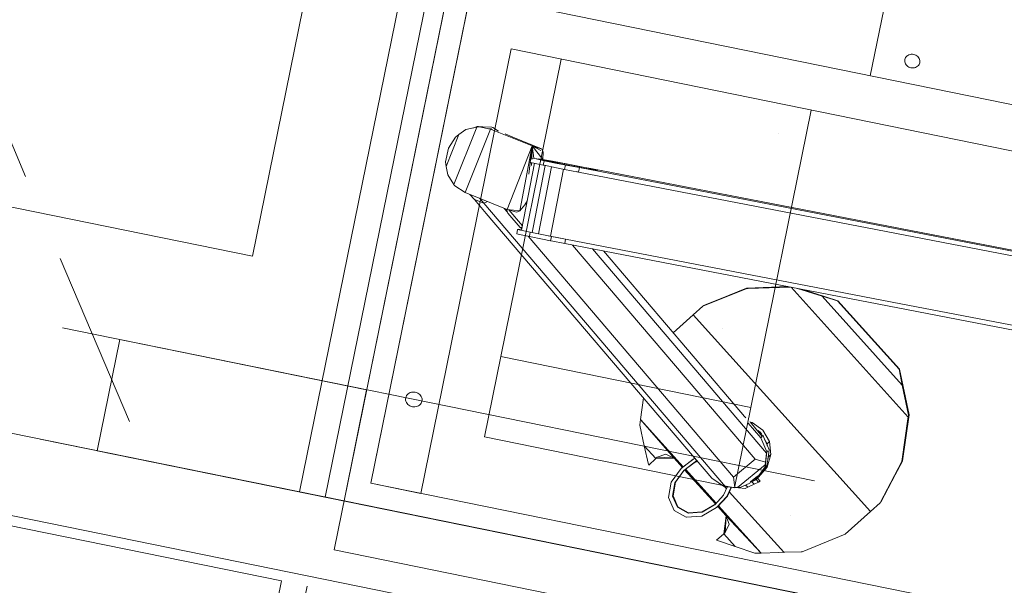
# Model space of a CAD drawing. Header units: millimetres. Extents: x -28656 to 67349, y -24410 to 39654.
# Tile 79 of 146: x 25758 to 26192, y 17129 to 17379. Entities that reach past the tile are written whole.
import ezdxf

# ---------------------------------------------------------------- set-up
doc = ezdxf.new("R2010")
doc.units = ezdxf.units.MM
doc.header["$MEASUREMENT"] = 0
doc.linetypes.add('B0702', pattern=[117.37, 78.119999, -39.250001])
doc.linetypes.add('B0703', pattern=[468.700004, 312.5, -156.200004])
for name, color, linetype in [('New_43 Vloerafwerking', 7, 'Continuous'), ('New_43 Vloerafwerking 2D arcering', 7, 'Continuous'), ('New_43 Vloerafwerking Afdek-arcering', 7, 'Continuous'), ('New_83 Losse inrichting', 7, 'Continuous'), ('New_84 Vaste inrichting', 7, 'Continuous'), ('New_84 Vaste inrichting Doorsnede-arcering', 7, 'Continuous'), ('New_Info Algemeen', 7, 'Continuous'), ('New_Info Algemeen 2D arcering', 7, 'Continuous')]:
    doc.layers.add(name, color=color, linetype=linetype)
doc.styles.add('GENERATED_STYLE_2', font='txt')
doc.dimstyles.new('GENERATED_STYLE__1', dxfattribs={"dimtxt": 179.999995, "dimasz": 142.5, "dimexe": 0.18, "dimexo": 0.0625, "dimgap": 0.09, "dimtad": 1, "dimdec": 0, "dimzin": 0, "dimdsep": 46, "dimtxsty": 'GENERATED_STYLE_2', "dimblk": 'ARROWHEAD_11', "dimblk1": 'ARROWHEAD_11', "dimblk2": 'ARROWHEAD_11', "dimcen": 0.09, "dimse1": 1, "dimse2": 1, "dimclrd": 1, "dimclre": 1, "dimclrt": 2, "dimadec": 1, "dimazin": 0, "dimtfac": 1, "dimtdec": 4, "dimtmove": 0, "dimatfit": 3, "dimfxl": 1, "dimtolj": 1, "dimtzin": 0, "dimarcsym": 0})
pattern_1 = [(78.5, (0, 0), (-48.996235, 9.9684), [])]

# ---------------------------------------------------------------- blocks, each defined once
blk = doc.blocks.new('Slab_2_1', base_point=(25896.48, 17144.84))
at = {"layer": 'New_43 Vloerafwerking Afdek-arcering', "linetype": 'Continuous', "lineweight": 0, "true_color": 0x000000}
h = blk.add_hatch(dxfattribs=at)
h.set_pattern_fill('910_Puntjes_B_0001', color=18, style=0, pattern_type=2)
h.set_pattern_definition([(45, (0, 400), (-127.2792, 127.2792), [0, -120, 0, -180]), (110, (400, 400), (169.1447, 61.5636), [0, -88, 0, -152])])
h.paths.add_polyline_path([(25896.48, 17144.84), (30574.23, 16193.15), (30808.08, 14866.91), (30896.64, 14364.66), (30932.22, 14370.93, 0.668179), (34377.55, 13607.12), (34377.65, 13607.05), (34612.83, 13942.92), (33897.01, 14444.33), (34190.52, 15885.2), (34199.02, 15926.96), (33470.31, 16377.03), (33580.53, 16918.98), (31954.14, 17249.86), (32153.59, 18230.18), (26357.51, 19410.87), (26028.46, 17793.54)])
at = {"layer": 'New_43 Vloerafwerking', "color": 1, "linetype": 'Continuous', "lineweight": 0, "flags": 128}
blk.add_lwpolyline([(25896.48, 17144.84), (30574.23, 16193.15), (30808.08, 14866.91), (30896.64, 14364.66), (30932.22, 14370.93, 0.668179), (34377.55, 13607.12), (34377.65, 13607.05), (34612.83, 13942.92), (33897.01, 14444.33), (34190.52, 15885.2), (34199.02, 15926.96), (33470.31, 16377.03), (33580.53, 16918.98), (31954.14, 17249.86), (32153.59, 18230.18), (26357.51, 19410.87), (26028.46, 17793.54)], format="xyb", close=True, dxfattribs=at)
blk = doc.blocks.new('Slab_3_1', base_point=(25896.48, 17144.84))
at = {"layer": 'New_84 Vaste inrichting', "color": 1, "linetype": 'Continuous', "lineweight": 0, "flags": 128}
blk.add_lwpolyline([(25896.48, 17144.84), (30574.23, 16193.15), (30808.08, 14866.91), (30843.66, 14873.18), (30932.22, 14370.93, 0.668179), (34377.55, 13607.12), (34377.65, 13607.05), (34612.83, 13942.92), (33897.01, 14444.33), (34190.52, 15885.2), (34199.02, 15926.96), (33470.31, 16377.03), (33580.53, 16918.98), (31952.52, 17241.9), (32153.59, 18230.18), (26357.51, 19410.87), (26028.46, 17793.54)], format="xyb", close=True, dxfattribs=at)
blk = doc.blocks.new('Beam_1_1', base_point=(23470.39, 17660.89))
at = {"layer": 'New_84 Vaste inrichting', "color": 9, "linetype": 'B0703', "lineweight": 0}
for p, q in [((23480.36, 17709.89), (25910.84, 17215.4)), ((23470.39, 17660.89), (25900.87, 17166.4)), ((25900.87, 17166.4), (25910.84, 17215.4))]:
    blk.add_line(p, q, dxfattribs=at)
blk = doc.blocks.new('Beam_2_1', base_point=(25792.08, 17188.54))
at = {"layer": 'New_84 Vaste inrichting', "color": 9, "linetype": 'B0703', "lineweight": 0}
for p, q in [((25792.08, 17188.54), (25802.04, 17237.53)), ((25802.04, 17237.53), (30651.36, 16250.93)), ((25792.08, 17188.54), (30608.04, 16208.72))]:
    blk.add_line(p, q, dxfattribs=at)
blk = doc.blocks.new('onderstel Hettich elektrisch verstelbaar')
at = {"layer": 'New_84 Vaste inrichting', "color": 1, "linetype": 'Continuous', "lineweight": 0}
for p, q in [((0, 649.99), (0, 69.99)), ((180, 429.99), (180, 289.99)), ((193.5, 299.99), (193.54, 300.46)), ((193.54, 299.52), (193.5, 299.99)), ((193.54, 300.46), (193.67, 300.92)), ((193.67, 300.92), (193.87, 301.36)), ((193.87, 301.36), (194.14, 301.76)), ((194.14, 301.76), (194.49, 302.12)), ((194.49, 302.12), (194.89, 302.42)), ((194.89, 302.42), (195.34, 302.67)), ((195.34, 302.67), (195.83, 302.85)), ((195.83, 302.85), (196.35, 302.96)), ((196.35, 302.96), (196.88, 302.99)), ((196.88, 302.99), (197.4, 302.96)), ((197.4, 302.96), (197.92, 302.85)), ((197.92, 302.85), (198.41, 302.67)), ((198.41, 302.67), (198.86, 302.42)), ((198.86, 302.42), (199.26, 302.12)), ((199.26, 302.12), (199.61, 301.76)), ((199.61, 301.76), (199.88, 301.36)), ((199.88, 301.36), (200.08, 300.92)), ((200.08, 300.92), (200.21, 300.46)), ((200.21, 300.46), (200.25, 299.99)), ((200.25, 299.99), (200.21, 299.52)), ((193.67, 299.07), (193.54, 299.52)), ((193.87, 298.63), (193.67, 299.07)), ((194.14, 298.23), (193.87, 298.63)), ((194.49, 297.87), (194.14, 298.23)), ((194.89, 297.57), (194.49, 297.87)), ((195.34, 297.32), (194.89, 297.57)), ((195.83, 297.14), (195.34, 297.32)), ((196.35, 297.03), (195.83, 297.14)), ((196.88, 296.99), (196.35, 297.03)), ((197.4, 297.03), (196.88, 296.99)), ((197.92, 297.14), (197.4, 297.03)), ((198.41, 297.32), (197.92, 297.14)), ((198.86, 297.57), (198.41, 297.32)), ((199.26, 297.87), (198.86, 297.57)), ((199.61, 298.23), (199.26, 297.87)), ((199.88, 298.63), (199.61, 298.23)), ((200.08, 299.07), (199.88, 298.63)), ((200.21, 299.52), (200.08, 299.07)), ((613.12, 289.99), (22.5, 289.99)), ((22.5, 269.99), (613.12, 269.99)), ((22.5, 69.99), (22.5, 269.99)), ((45, 269.99), (45, 136.19)), ((157.5, 136.19), (157.5, 269.99)), ((45, 136.19), (45, 100)), ((45, 136.19), (157.5, 136.19)), ((157.5, 100), (157.5, 136.19)), ((9.1, 112.62), (9.59, 112.89)), ((9.59, 112.89), (10.12, 113.08)), ((10.12, 113.08), (10.68, 113.2)), ((10.68, 113.2), (11.25, 113.24)), ((11.25, 113.24), (11.82, 113.2)), ((11.82, 113.2), (12.38, 113.08)), ((12.38, 113.08), (12.91, 112.89)), ((12.91, 112.89), (13.4, 112.62)), ((7.59, 109.99), (7.64, 110.5)), ((7.64, 109.49), (7.59, 109.99)), ((7.64, 110.5), (7.77, 111)), ((7.77, 108.99), (7.64, 109.49)), ((7.77, 111), (7.99, 111.47)), ((7.99, 108.52), (7.77, 108.99)), ((7.99, 111.47), (8.29, 111.9)), ((8.29, 111.9), (8.66, 112.29)), ((8.66, 112.29), (9.1, 112.62)), ((13.4, 112.62), (13.84, 112.29)), ((13.84, 112.29), (14.21, 111.9)), ((14.21, 111.9), (14.51, 111.47)), ((14.51, 111.47), (14.73, 111)), ((14.73, 108.99), (14.51, 108.52)), ((14.73, 111), (14.86, 110.5)), ((14.86, 109.49), (14.73, 108.99)), ((14.86, 110.5), (14.91, 109.99)), ((14.91, 109.99), (14.86, 109.49)), ((8.29, 108.08), (7.99, 108.52)), ((8.66, 107.7), (8.29, 108.08)), ((9.1, 107.36), (8.66, 107.7)), ((9.59, 107.1), (9.1, 107.36)), ((10.12, 106.9), (9.59, 107.1)), ((10.68, 106.78), (10.12, 106.9)), ((11.25, 106.74), (10.68, 106.78)), ((11.82, 106.78), (11.25, 106.74)), ((12.38, 106.9), (11.82, 106.78)), ((12.91, 107.1), (12.38, 106.9)), ((13.4, 107.36), (12.91, 107.1)), ((13.84, 107.7), (13.4, 107.36)), ((14.21, 108.08), (13.84, 107.7)), ((14.51, 108.52), (14.21, 108.08)), ((45, 100), (157.5, 100)), ((0, 69.99), (22.5, 69.99))]:
    blk.add_line(p, q, dxfattribs=at)
blk = doc.blocks.new('Slab_5_1', base_point=(25912.66, 17174.19))
at = {"layer": 'New_84 Vaste inrichting', "color": 1, "linetype": 'Continuous', "lineweight": 0, "flags": 128}
blk.add_lwpolyline([(25912.66, 17174.19), (27676.55, 16815.32), (27796.17, 17403.28), (27718.92, 17419), (27684.04, 17247.51), (27211.71, 17343.6), (27246.6, 17515.09), (26032.28, 17762.15)], close=True, dxfattribs=at)
blk = doc.blocks.new('Slab_20_1', base_point=(25396.34, 17269.05))
at = {"layer": 'New_84 Vaste inrichting', "color": 1, "linetype": 'Continuous', "lineweight": 0, "flags": 128}
blk.add_lwpolyline([(25396.34, 17269.05), (25881.27, 17170.39), (26012.85, 17817.12), (25484.67, 17924.6), (25480.69, 17905), (25386.39, 17924.19), (25369.47, 17278.06)], close=True, dxfattribs=at)
blk = doc.blocks.new('Wall_54_1', base_point=(25807.16, 16705.84))
at = {"layer": 'New_84 Vaste inrichting Doorsnede-arcering', "linetype": 'Continuous', "lineweight": 0, "true_color": 0x000000}
h = blk.add_hatch(dxfattribs=at)
h.set_pattern_fill('325_Houtachtig_plaatmate_E0', color=18, style=0, pattern_type=2)
h.set_pattern_definition(pattern_1)
h.paths.add_polyline_path([(25881.27, 17170.39), (25900.87, 17166.41), (26032.45, 17813.14), (26012.85, 17817.12)])
h = blk.add_hatch(dxfattribs=at)
h.set_pattern_fill('325_Houtachtig_plaatmate_E0', color=18, style=0, pattern_type=2)
h.set_pattern_definition(pattern_1)
h.paths.add_polyline_path([(25787.57, 16709.83), (25807.16, 16705.84), (25892.89, 17127.21), (25873.3, 17131.2)])
at = {"layer": 'New_84 Vaste inrichting', "color": 9, "linetype": 'Continuous', "lineweight": 0, "flags": 128}
for points in [[(26012.85, 17817.12), (25881.27, 17170.39)], [(25900.87, 17166.41), (26032.45, 17813.14)], [(25873.3, 17131.2), (25787.57, 16709.83)]]:
    blk.add_lwpolyline(points, dxfattribs=at)
blk = doc.blocks.new('Wall_61_1', base_point=(30608.04, 16208.72))
at = {"layer": 'New_84 Vaste inrichting Doorsnede-arcering', "linetype": 'Continuous', "lineweight": 0, "true_color": 0x000000}
h = blk.add_hatch(dxfattribs=at)
h.set_pattern_fill('325_Houtachtig_plaatmate_E0', color=18, style=0, pattern_type=2)
h.set_pattern_definition([(168.49997, (0, 0), (9.96842, 48.99623), [])])
h.paths.add_polyline_path([(30608.04, 16208.72), (25396.34, 17269.05), (25388.37, 17229.86), (30600.06, 16169.52)])
at = {"layer": 'New_84 Vaste inrichting', "color": 9, "linetype": 'Continuous', "lineweight": 0, "flags": 128}
for points in [[(25881.27, 17170.39), (25396.34, 17269.05)], [(25388.37, 17229.86), (25873.3, 17131.2)], [(27684.36, 16803.55), (25900.87, 17166.41)]]:
    blk.add_lwpolyline(points, dxfattribs=at)
blk = doc.blocks.new('Morph_13_1')
at = {"layer": 'New_83 Losse inrichting', "color": 9, "linetype": 'Continuous', "lineweight": 0, "flags": 128}
for points in [[(25947.58, 17702.63), (25860.46, 17274.4)], [(25860.46, 17274.4), (25443.99, 17359.14)]]:
    blk.add_lwpolyline(points, dxfattribs=at)
blk = doc.blocks.new('Telefoon 20')
at = {"layer": 'New_83 Losse inrichting', "color": 7, "linetype": 'Continuous', "lineweight": 0}
for p, q in [((0, 220), (0, 0)), ((300, 220), (0, 220)), ((300, 0), (300, 220)), ((0, 0), (300, 0))]:
    blk.add_line(p, q, dxfattribs=at)
at = {"layer": 'New_83 Losse inrichting', "color": 1, "linetype": 'Continuous', "lineweight": 0}
for p, q in [((300, 220), (0, 220)), ((0, 220), (0, 0)), ((107.14, 220), (107.14, 0)), ((300, 0), (300, 220)), ((7.14, 215.6), (100, 215.6)), ((7.14, 158.4), (7.14, 215.6)), ((100, 215.6), (100, 158.4)), ((114.29, 215.6), (292.86, 215.6)), ((114.29, 119.68), (114.29, 215.6)), ((292.86, 215.6), (292.86, 119.68)), ((85.71, 211.2), (21.43, 211.2)), ((14.29, 206.8), (14.29, 164.51)), ((92.86, 206.8), (92.86, 164.51)), ((137.14, 205.64), (137.14, 199.48)), ((162.86, 205.64), (137.14, 205.64)), ((162.86, 199.48), (162.86, 205.64)), ((270, 205.64), (244.29, 205.64)), ((244.29, 205.64), (244.29, 199.48)), ((270, 199.48), (270, 205.64)), ((137.14, 199.48), (162.86, 199.48)), ((244.29, 199.48), (270, 199.48)), ((137.14, 191.65), (137.14, 185.49)), ((162.86, 191.65), (137.14, 191.65)), ((162.86, 185.49), (162.86, 191.65)), ((270, 191.65), (244.29, 191.65)), ((244.29, 191.65), (244.29, 185.49)), ((270, 185.49), (270, 191.65)), ((137.14, 185.49), (162.86, 185.49)), ((244.29, 185.49), (270, 185.49)), ((137.14, 177.66), (137.14, 171.5)), ((162.86, 177.66), (137.14, 177.66)), ((162.86, 171.5), (162.86, 177.66)), ((270, 177.66), (244.29, 177.66)), ((244.29, 177.66), (244.29, 171.5)), ((270, 171.5), (270, 177.66)), ((137.14, 171.5), (162.86, 171.5)), ((244.29, 171.5), (270, 171.5)), ((16.4, 162.81), (16.65, 162.77)), ((16.77, 162.74), (16.65, 162.77)), ((16.89, 162.7), (16.77, 162.74)), ((17.01, 162.64), (16.89, 162.7)), ((17.24, 162.48), (17.02, 162.64)), ((17.47, 162.28), (17.25, 162.48)), ((17.69, 162.02), (17.48, 162.28)), ((17.91, 161.71), (17.7, 162.02)), ((18.13, 161.36), (17.92, 161.71)), ((18.34, 160.96), (18.14, 161.36)), ((18.54, 160.52), (18.34, 160.96)), ((88.8, 160.96), (88.61, 160.52)), ((89.01, 161.36), (88.81, 160.96)), ((89.22, 161.71), (89.01, 161.36)), ((89.44, 162.02), (89.23, 161.71)), ((89.66, 162.28), (89.45, 162.02)), ((89.89, 162.48), (89.67, 162.28)), ((90.12, 162.64), (89.9, 162.48)), ((90.26, 162.7), (90.14, 162.64)), ((90.37, 162.74), (90.26, 162.7)), ((90.49, 162.77), (90.37, 162.74)), ((90.74, 162.81), (90.49, 162.77)), ((137.14, 163.67), (137.14, 157.51)), ((162.86, 163.67), (137.14, 163.67)), ((162.86, 157.51), (162.86, 163.67)), ((270, 163.67), (244.29, 163.67)), ((244.29, 163.67), (244.29, 157.51)), ((270, 157.51), (270, 163.67)), ((19.23, 158.4), (7.14, 158.4)), ((18.73, 160.03), (18.54, 160.52)), ((18.91, 159.5), (18.74, 160.03)), ((19.09, 158.93), (18.92, 159.5)), ((19.25, 158.33), (19.09, 158.93)), ((19.47, 157.36), (19.26, 158.33)), ((19.67, 156.32), (19.48, 157.36)), ((19.83, 155.22), (19.68, 156.32)), ((87.46, 156.32), (87.31, 155.22)), ((87.66, 157.36), (87.48, 156.32)), ((87.88, 158.33), (87.67, 157.36)), ((88.05, 158.93), (87.89, 158.33)), ((100, 158.4), (87.91, 158.4)), ((88.22, 159.5), (88.06, 158.93)), ((88.41, 160.03), (88.23, 159.5)), ((88.6, 160.52), (88.41, 160.03)), ((137.14, 157.51), (162.86, 157.51)), ((244.29, 157.51), (270, 157.51)), ((19.97, 154.07), (19.84, 155.22)), ((20.07, 152.88), (19.98, 154.07)), ((20.15, 151.66), (20.09, 152.88)), ((87.06, 152.88), (87, 151.66)), ((87.16, 154.07), (87.07, 152.88)), ((87.3, 155.22), (87.17, 154.07)), ((20.18, 150.43), (20.16, 151.66)), ((20.19, 70.4), (20.19, 150.43)), ((86.95, 150.43), (86.95, 70.4)), ((86.99, 151.66), (86.96, 150.43)), ((137.14, 149.67), (137.14, 143.51)), ((162.86, 149.67), (137.14, 149.67)), ((162.86, 143.51), (162.86, 149.67)), ((270, 149.67), (244.29, 149.67)), ((244.29, 149.67), (244.29, 143.51)), ((270, 143.51), (270, 149.67)), ((137.14, 143.51), (162.86, 143.51)), ((244.29, 143.51), (270, 143.51)), ((137.14, 135.68), (137.14, 129.52)), ((162.86, 135.68), (137.14, 135.68)), ((162.86, 129.52), (162.86, 135.68)), ((270, 135.68), (244.29, 135.68)), ((244.29, 135.68), (244.29, 129.52)), ((270, 129.52), (270, 135.68)), ((137.14, 129.52), (162.86, 129.52)), ((244.29, 129.52), (270, 129.52)), ((292.86, 119.68), (114.29, 119.68)), ((137.14, 100.32), (137.14, 84.48)), ((162.86, 100.32), (137.14, 100.32)), ((162.86, 84.48), (162.86, 100.32)), ((198.57, 100.32), (172.86, 100.32)), ((172.86, 100.32), (172.86, 84.48)), ((198.57, 84.48), (198.57, 100.32)), ((234.29, 100.32), (208.57, 100.32)), ((208.57, 100.32), (208.57, 84.48)), ((234.29, 84.48), (234.29, 100.32)), ((244.29, 100.32), (244.29, 84.48)), ((270, 100.32), (244.29, 100.32)), ((270, 84.48), (270, 100.32)), ((137.14, 84.48), (162.86, 84.48)), ((172.86, 84.48), (198.57, 84.48)), ((208.57, 84.48), (234.29, 84.48)), ((244.29, 84.48), (270, 84.48)), ((137.14, 78.32), (137.14, 62.48)), ((162.86, 78.32), (137.14, 78.32)), ((162.86, 62.48), (162.86, 78.32)), ((198.57, 78.32), (172.86, 78.32)), ((172.86, 78.32), (172.86, 62.48)), ((198.57, 62.48), (198.57, 78.32)), ((234.29, 78.32), (208.57, 78.32)), ((208.57, 78.32), (208.57, 62.48)), ((234.29, 62.48), (234.29, 78.32)), ((244.29, 78.32), (244.29, 62.48)), ((270, 78.32), (244.29, 78.32)), ((270, 62.48), (270, 78.32)), ((20.16, 68.75), (20.2, 69.99)), ((20.19, 69.99), (20.19, 70.4)), ((86.94, 69.99), (86.98, 68.75)), ((86.95, 70.4), (86.95, 69.99)), ((19.73, 64.04), (19.89, 65.16)), ((19.88, 65.16), (20.02, 66.32)), ((20.01, 66.32), (20.11, 67.52)), ((20.1, 67.52), (20.17, 68.75)), ((86.97, 68.75), (87.04, 67.52)), ((87.03, 67.52), (87.14, 66.32)), ((87.12, 66.32), (87.26, 65.16)), ((87.25, 65.16), (87.42, 64.04)), ((7.14, 4.4), (7.14, 61.6)), ((7.14, 61.6), (19.23, 61.6)), ((19, 60.78), (19.17, 61.36)), ((19.17, 61.36), (19.33, 61.99)), ((19.33, 61.99), (19.55, 62.98)), ((19.54, 62.98), (19.74, 64.04)), ((87.4, 64.04), (87.6, 62.98)), ((87.59, 62.98), (87.82, 61.99)), ((87.81, 61.99), (87.97, 61.36)), ((87.91, 61.6), (100, 61.6)), ((87.97, 61.36), (88.14, 60.78)), ((100, 61.6), (100, 4.4)), ((137.14, 62.48), (162.86, 62.48)), ((172.86, 62.48), (198.57, 62.48)), ((208.57, 62.48), (234.29, 62.48)), ((244.29, 62.48), (270, 62.48)), ((16.53, 57.21), (16.65, 57.23)), ((16.65, 57.23), (16.77, 57.26)), ((16.77, 57.26), (16.89, 57.3)), ((16.89, 57.3), (17.01, 57.36)), ((17.01, 57.36), (17.12, 57.43)), ((17.12, 57.43), (17.37, 57.61)), ((17.35, 57.61), (17.6, 57.85)), ((17.58, 57.85), (17.82, 58.13)), ((17.8, 58.13), (18.03, 58.46)), ((18.02, 58.46), (18.24, 58.83)), ((18.23, 58.83), (18.45, 59.25)), ((18.44, 59.25), (18.64, 59.72)), ((18.63, 59.72), (18.83, 60.23)), ((18.82, 60.23), (19.01, 60.78)), ((88.14, 60.78), (88.32, 60.23)), ((88.31, 60.23), (88.51, 59.72)), ((88.5, 59.72), (88.7, 59.25)), ((88.7, 59.25), (88.91, 58.83)), ((88.9, 58.83), (89.12, 58.46)), ((89.11, 58.46), (89.34, 58.13)), ((89.33, 58.13), (89.56, 57.85)), ((89.55, 57.85), (89.79, 57.61)), ((89.77, 57.61), (90.02, 57.43)), ((90.02, 57.43), (90.14, 57.36)), ((90.14, 57.36), (90.26, 57.3)), ((90.26, 57.3), (90.37, 57.26)), ((90.37, 57.26), (90.49, 57.23)), ((90.49, 57.23), (90.61, 57.21)), ((14.29, 13.2), (14.29, 55.49)), ((92.86, 13.2), (92.86, 55.49)), ((137.14, 56.32), (137.14, 40.48)), ((162.86, 56.32), (137.14, 56.32)), ((162.86, 40.48), (162.86, 56.32)), ((198.57, 56.32), (172.86, 56.32)), ((172.86, 56.32), (172.86, 40.48)), ((198.57, 40.48), (198.57, 56.32)), ((234.29, 56.32), (208.57, 56.32)), ((208.57, 56.32), (208.57, 40.48)), ((234.29, 40.48), (234.29, 56.32)), ((244.29, 56.32), (244.29, 40.48)), ((270, 56.32), (244.29, 56.32)), ((270, 40.48), (270, 56.32)), ((137.14, 40.48), (162.86, 40.48)), ((172.86, 40.48), (198.57, 40.48)), ((208.57, 40.48), (234.29, 40.48)), ((244.29, 40.48), (270, 40.48)), ((137.14, 34.32), (137.14, 18.48)), ((162.86, 34.32), (137.14, 34.32)), ((162.86, 18.48), (162.86, 34.32)), ((198.57, 34.32), (172.86, 34.32)), ((172.86, 34.32), (172.86, 18.48)), ((198.57, 18.48), (198.57, 34.32)), ((234.29, 34.32), (208.57, 34.32)), ((208.57, 34.32), (208.57, 18.48)), ((234.29, 18.48), (234.29, 34.32)), ((244.29, 34.32), (244.29, 18.48)), ((270, 34.32), (244.29, 34.32)), ((270, 18.48), (270, 34.32)), ((137.14, 18.48), (162.86, 18.48)), ((172.86, 18.48), (198.57, 18.48)), ((208.57, 18.48), (234.29, 18.48)), ((244.29, 18.48), (270, 18.48)), ((85.71, 8.8), (21.43, 8.8)), ((100, 4.4), (7.14, 4.4)), ((0, 0), (300, 0))]:
    blk.add_line(p, q, dxfattribs=at)
for centre, major_axis, start_param, end_param in [((21.43, 206.8), (7.14, 0), 1.570796, 3.141593), ((85.71, 206.8), (7.14, 0), 0, 1.570796), ((17.14, 164.51), (2.86, 0), 3.141593, 4.451055), ((90, 164.51), (2.86, 0), 4.973723, 6.283185), ((17.14, 55.49), (2.86, 0), 1.832131, 3.141593), ((90, 55.49), (2.86, 0), 0, 1.309462), ((21.43, 13.2), (7.14, 0), 3.141593, 4.712389), ((85.71, 13.2), (7.14, 0), 4.712389, 6.283185)]:
    blk.add_ellipse(centre, major_axis=major_axis, ratio=0.616, start_param=start_param, end_param=end_param, dxfattribs=at)
blk = doc.blocks.new('*D290')
at = {"layer": 'New_Info Algemeen 2D arcering', "linetype": 'Continuous', "lineweight": 0}
for points in [[(23100.97, 16131.51), (23103.82, 16117.16), (23111.95, 16105), (23124.12, 16096.87), (23138.47, 16094.01), (23152.82, 16096.87), (23164.99, 16105), (23173.11, 16117.16), (23175.97, 16131.51), (23173.11, 16145.86), (23164.99, 16158.03), (23152.82, 16166.16), (23138.47, 16169.01), (23124.12, 16166.16), (23111.95, 16158.03), (23103.82, 16145.86)], [(25305.69, 15682.41), (25308.55, 15668.06), (25316.68, 15655.89), (25328.84, 15647.76), (25343.19, 15644.91), (25357.54, 15647.76), (25369.71, 15655.89), (25377.84, 15668.06), (25380.69, 15682.41), (25377.84, 15696.76), (25369.71, 15708.92), (25357.54, 15717.05), (25343.19, 15719.91), (25328.84, 15717.05), (25316.68, 15708.92), (25308.55, 15696.76)]]:
    blk.add_hatch(color=1, dxfattribs=at).paths.add_polyline_path(points)
at = {"layer": 'New_Info Algemeen', "color": 1, "linetype": 'Continuous', "lineweight": 0}
for p, q in [((23145.95, 16168.26), (23166.54, 16269.31)), ((23175.21, 16124.03), (25306.45, 15689.89)), ((23110.4, 15993.72), (23130.98, 16094.77)), ((25350.68, 15719.15), (25371.26, 15820.2)), ((25315.12, 15544.61), (25335.71, 15645.66))]:
    blk.add_line(p, q, dxfattribs=at)
for centre in [(23138.47, 16131.51), (25343.19, 15682.41)]:
    blk.add_circle(centre, 37.5, dxfattribs=at)
at = {"layer": 'New_Info Algemeen', "color": 2, "lineweight": 0, "insert": (23980.33, 15996.76), "char_height": 180, "attachment_point": 7, "rotation": 348.4863, "style": 'GENERATED_STYLE_2'}
blk.add_mtext('\\A1;{\\pql;\\fArial|b0|i0|c0|p38;2250}', dxfattribs=at)
blk = doc.blocks.new('ARROWHEAD_11')
at = {"color": 0, "linetype": 'Continuous', "lineweight": 0}
blk.add_line((0, 0), (-1, 0), dxfattribs=at)
at = {"color": 0, "linetype": 'Continuous', "lineweight": 0, "const_width": 0.25, "flags": 128}
blk.add_lwpolyline([(-0.125, 0, 1), (0.125, 0, 1)], format="xyb", close=True, dxfattribs=at)
blk = doc.blocks.new('*D291')
at = {"layer": 'New_Info Algemeen 2D arcering', "linetype": 'Continuous', "lineweight": 0}
for points in [[(25305.69, 15682.41), (25308.55, 15668.06), (25316.68, 15655.89), (25328.84, 15647.76), (25343.19, 15644.91), (25357.54, 15647.76), (25369.71, 15655.89), (25377.84, 15668.06), (25380.69, 15682.41), (25377.84, 15696.76), (25369.71, 15708.92), (25357.54, 15717.05), (25343.19, 15719.91), (25328.84, 15717.05), (25316.68, 15708.92), (25308.55, 15696.76)], [(26978.74, 15341.6), (26981.6, 15327.25), (26989.72, 15315.09), (27001.89, 15306.96), (27016.24, 15304.1), (27030.59, 15306.96), (27042.76, 15315.09), (27050.89, 15327.25), (27053.74, 15341.6), (27050.89, 15355.95), (27042.76, 15368.12), (27030.59, 15376.25), (27016.24, 15379.1), (27001.89, 15376.25), (26989.72, 15368.12), (26981.6, 15355.95)]]:
    blk.add_hatch(color=1, dxfattribs=at).paths.add_polyline_path(points)
at = {"layer": 'New_Info Algemeen', "color": 1, "linetype": 'Continuous', "lineweight": 0}
for p, q in [((25350.68, 15719.15), (25371.26, 15820.2)), ((25379.94, 15674.92), (26979.5, 15349.09)), ((25315.12, 15544.61), (25335.71, 15645.66)), ((27023.73, 15378.35), (27044.31, 15479.4)), ((26988.17, 15203.81), (27008.76, 15304.86))]:
    blk.add_line(p, q, dxfattribs=at)
at = {"layer": 'New_Info Algemeen', "color": 2, "lineweight": 0, "insert": (25919.21, 15601.81), "char_height": 180, "attachment_point": 7, "rotation": 348.4863, "style": 'GENERATED_STYLE_2'}
blk.add_mtext('\\A1;{\\pql;\\fArial|b0|i0|c0|p38;1707}', dxfattribs=at)
blk = doc.blocks.new('*D306')
at = {"layer": 'New_Info Algemeen 2D arcering', "linetype": 'Continuous', "lineweight": 0}
for points in [[(26185.97, 18752.86), (26188.83, 18738.51), (26196.96, 18726.34), (26209.12, 18718.21), (26223.47, 18715.36), (26237.82, 18718.21), (26249.99, 18726.34), (26258.12, 18738.51), (26260.97, 18752.86), (26258.12, 18767.21), (26249.99, 18779.38), (26237.82, 18787.5), (26223.47, 18790.36), (26209.12, 18787.5), (26196.96, 18779.38), (26188.83, 18767.21)], [(31982.29, 17572.14), (31985.15, 17557.79), (31993.28, 17545.62), (32005.44, 17537.49), (32019.79, 17534.64), (32034.14, 17537.49), (32046.31, 17545.62), (32054.44, 17557.79), (32057.29, 17572.14), (32054.44, 17586.49), (32046.31, 17598.66), (32034.14, 17606.79), (32019.79, 17609.64), (32005.44, 17606.79), (31993.28, 17598.66), (31985.15, 17586.49)]]:
    blk.add_hatch(color=1, dxfattribs=at).paths.add_polyline_path(points)
at = {"layer": 'New_Info Algemeen', "color": 1, "linetype": 'Continuous', "lineweight": 0}
for p, q in [((26230.96, 18789.6), (26251.54, 18890.65)), ((26149.98, 18767.83), (26186.73, 18760.34)), ((26260.22, 18745.37), (31983.05, 17579.62)), ((26195.4, 18615.06), (26215.99, 18716.11))]:
    blk.add_line(p, q, dxfattribs=at)
blk.add_circle((26223.47, 18752.86), 37.5, dxfattribs=at)
at = {"layer": 'New_Info Algemeen', "color": 2, "lineweight": 0, "insert": (28861.13, 18252.3), "char_height": 180, "attachment_point": 7, "rotation": 348.4863, "style": 'GENERATED_STYLE_2'}
blk.add_mtext('\\A1;{\\pql;\\fArial|b0|i0|c0|p38;5915}', dxfattribs=at)
blk = doc.blocks.new('Slab_33_1', base_point=(25327.75, 16825.13))
at = {"layer": 'New_84 Vaste inrichting', "color": 1, "linetype": 'Continuous', "lineweight": 0, "flags": 128}
blk.add_lwpolyline([(25327.75, 16825.13, 0.36397), (25367.77, 16774.83), (30202.71, 15791.14, -0.308118), (30241.99, 15750.83), (30418.9, 14747.52, 0.414214), (30476.82, 14706.96), (31461.63, 14880.61, 0.414214), (31502.19, 14938.53), (31185.89, 16732.36, 0.308122), (31146.61, 16772.67), (29922.8, 17021.64), (29791.22, 16374.88), (28007.73, 16737.74), (28139.31, 17384.49), (27815.94, 17450.28), (27684.36, 16803.53), (25900.86, 17166.39), (26032.45, 17813.14), (25367.02, 17948.54)], format="xyb", close=True, dxfattribs=at)
blk = doc.blocks.new('Human scale_2')
at = {"layer": 'New_84 Vaste inrichting', "color": 1, "linetype": 'Continuous', "lineweight": 0}
for p, q in [((116.16, -41.86), (-48.83, 82.63)), ((119.84, -45.28), (-45.35, 79.37)), ((-46.54, 77.78), (118.65, -46.86)), ((99.34, -72.49), (-65.85, 52.16)), ((-19.6, 19.74), (-64.65, 53.74)), ((-19.6, 19.74), (100.53, -70.91)), ((-58.36, -10.26), (-40.53, 0.02)), ((-40.53, -0.09), (-40.53, 0.02)), ((-40.53, 0.02), (0, 0)), ((0, 0), (0, -0.11)), ((0, 0), (13.98, -8.08)), ((-58.36, -10.37), (-40.53, -0.09)), ((-58.36, -10.61), (-46.65, -3.78)), ((-46.65, -3.78), (-40.53, -0.09)), ((-46.65, -3.78), (6.11, -3.81)), ((-40.53, -0.09), (0, -0.11)), ((6.11, -3.81), (0, -0.11)), ((15.88, -9.52), (6.11, -3.81)), ((-71.59, -26.01), (-58.36, -10.26)), ((-59.37, -11.83), (-71.59, -26.41)), ((-59.37, -11.83), (-58.88, -11.24)), ((-58.92, -11.04), (-58.36, -10.37)), ((-58.36, -10.61), (-58.88, -11.24)), ((-58.88, -11.24), (18.21, -11.27)), ((-58.36, -10.61), (-58.36, -10.37)), ((30.42, -25.73), (18.55, -11.53)), ((19.36, -12.14), (31.04, -26.06)), ((-78.64, -45.34), (-71.59, -26.01)), ((30.42, -25.73), (31.04, -26.46)), ((-78.64, -45.45), (-71.59, -26.13)), ((-78.64, -45.8), (-71.59, -26.41)), ((-71.59, -26.13), (-71.59, -26.12)), ((31.04, -26.06), (38.06, -45.4)), ((31.04, -26.17), (31.04, -26.46)), ((31.04, -26.17), (38.06, -45.5)), ((31.04, -26.46), (38.06, -45.85)), ((117.65, -43.07), (113.61, -40.19)), ((118.06, -43.88), (113.77, -40.5)), ((116.16, -41.86), (117.56, -42.91)), ((117.42, -43.37), (117.65, -43.07)), ((121.02, -45.53), (117.56, -42.91)), ((124.34, -48.04), (117.65, -43.07)), ((-78.64, -45.34), (-78.64, -45.45)), ((-78.64, -45.8), (-78.64, -45.45)), ((-78.64, -45.8), (-78.64, -51.46)), ((38.06, -45.53), (38.06, -45.5)), ((38.06, -51.52), (38.06, -45.85)), ((117.82, -43.69), (123.98, -48.27)), ((118.06, -43.88), (124.85, -49.05)), ((119.84, -45.28), (118.65, -46.86)), ((118.65, -46.86), (118.65, -46.86)), ((118.65, -46.86), (123.69, -50.7)), ((118.65, -46.86), (118.65, -46.86)), ((118.65, -46.87), (118.65, -46.86)), ((119.45, -47.47), (118.65, -46.87)), ((119.84, -45.28), (124.7, -48.98)), ((127.83, -51.31), (119.84, -45.28)), ((124.31, -47.97), (121.02, -45.53)), ((-78.65, -66.41), (-78.64, -51.46)), ((-78.64, -51.46), (38.06, -51.52)), ((38.06, -51.52), (38.05, -63.34)), ((105.94, -74.98), (124.03, -50.95)), ((123.69, -50.7), (124.89, -49.12)), ((126.64, -52.89), (123.69, -50.7)), ((123.98, -48.27), (130.81, -53.46)), ((124.1, -48.36), (124.34, -48.04)), ((129.93, -52.25), (124.31, -47.97)), ((124.34, -48.04), (131.13, -53.21)), ((124.89, -49.12), (124.7, -48.98)), ((131.54, -54.02), (124.85, -49.05)), ((124.89, -49.12), (127.83, -51.31)), ((127.83, -51.31), (132.56, -54.82)), ((128.42, -54.22), (110.33, -78.24)), ((130.67, -55.89), (113.91, -78.13)), ((123.28, -77.57), (140.91, -54.37)), ((126.61, -52.87), (126.64, -52.89)), ((131.07, -56.18), (126.64, -52.89)), ((127.53, -81.34), (140.91, -54.37)), ((132.09, -53.89), (129.93, -52.25)), ((131.22, -53.78), (130.81, -53.46)), ((131.13, -53.21), (130.89, -53.53)), ((131.07, -56.18), (131.36, -56.41)), ((131.13, -53.21), (134.93, -56.2)), ((131.36, -56.41), (132.56, -54.82)), ((134.33, -58.52), (131.36, -56.41)), ((134.21, -55.93), (131.54, -54.02)), ((134.03, -55.43), (132.09, -53.89)), ((132.56, -54.82), (135.53, -56.94)), ((132.74, -63.8), (140.91, -54.37)), ((133.34, -54.88), (133.38, -54.82)), ((133.38, -54.82), (135.73, -52.47)), ((140.91, -54.37), (133.38, -54.82)), ((134.21, -55.93), (135.58, -56.9)), ((135.73, -52.47), (137.25, -52.18)), ((140.91, -54.37), (136.42, -57.5)), ((140.91, -54.37), (136.6, -58.52)), ((140.91, -54.37), (136.8, -52.86)), ((137.25, -52.18), (138.72, -53.06)), ((137.25, -52.18), (149.54, -58.14)), ((140.91, -54.37), (138.72, -53.06)), ((140.91, -54.37), (158.76, -63.08)), ((134.56, -58.69), (116.48, -82.69)), ((134.33, -58.52), (135.95, -59.68)), ((134.64, -58.74), (134.38, -58.92)), ((135.64, -59.45), (134.74, -60.32)), ((135.46, -56.66), (135.58, -56.9)), ((136.93, -57.94), (135.53, -56.94)), ((149.54, -58.14), (152.8, -59.67)), ((-30.66, -67.28), (-25.96, -63.91)), ((-28.89, -68.29), (89.43, -65.01)), ((-26.74, -65.9), (-23.65, -64.86)), ((-25.96, -63.91), (-20.3, -62.72)), ((-25.96, -65.34), (-25.96, -63.91)), ((-23.64, -64.86), (-25.96, -65.34)), ((-23.64, -64.86), (-22.18, -64.36)), ((-22.18, -64.36), (-21.83, -64.37)), ((-14.73, -64.52), (-22.18, -64.84)), ((-22.18, -64.84), (-22.18, -65.32)), ((-20.3, -64.16), (-21.36, -64.38)), ((-20.3, -62.72), (-14.63, -63.91)), ((-20.3, -62.82), (-20.3, -62.72)), ((-19.03, -64.42), (-20.3, -64.16)), ((-14.38, -64.51), (-14.74, -64.5)), ((-14.73, -64.52), (-14.38, -64.51)), ((-14.63, -63.91), (-14.63, -64.5)), ((-14.63, -63.91), (-13.78, -64.53)), ((-14.06, -64.52), (-14.38, -64.51)), ((-11.19, -64.61), (-10.4, -64.64)), ((-10.4, -64.64), (-0.11, -64.4)), ((-0.11, -64.4), (85.46, -62.02)), ((158.76, -63.08), (145.38, -90.04)), ((155.75, -61.05), (158.61, -61.74)), ((158.18, -62.64), (158.61, -62.75)), ((158.61, -61.74), (158.96, -62.06)), ((159.48, -63.61), (158.61, -62.75)), ((158.76, -63.08), (162.82, -66.11)), ((158.96, -62.06), (161.76, -64.86)), ((161.76, -64.86), (163.06, -66.19)), ((-71.62, -85.77), (-78.65, -66.41)), ((-33.6, -72.27), (-30.66, -67.28)), ((-33.03, -72.95), (-28.55, -67.74)), ((-31.47, -71.33), (-28.89, -68.29)), ((-31.26, -69.73), (-30, -68.24)), ((-30.66, -68.72), (-31.26, -69.74)), ((-30.66, -68.72), (-30.66, -67.28)), ((-30, -68.24), (-30.66, -68.72)), ((-30, -68.24), (-28.54, -66.51)), ((-28.55, -67.87), (-28.54, -67.85)), ((-22.18, -65.68), (-28.54, -67.85)), ((-28.54, -66.51), (-26.74, -65.9)), ((-28.54, -67.73), (-28.54, -67.24)), ((-28.54, -67.74), (-28.54, -67.73)), ((-25.96, -65.34), (-26.74, -65.91)), ((-22.18, -65.68), (-22.18, -65.32)), ((-22.18, -65.68), (-13.67, -65.45)), ((163.5, -66.96), (151.39, -91.38)), ((163.18, -66.38), (162.82, -66.11)), ((163.16, -66.29), (163.06, -66.19)), ((163.16, -66.29), (163.55, -66.7)), ((163.18, -66.38), (163.5, -66.96)), ((165.91, -71.25), (163.5, -66.96)), ((163.51, -66.96), (165.91, -71.25)), ((163.55, -67.03), (163.55, -66.7)), ((163.55, -66.7), (163.74, -67.38)), ((-34.29, -78.02), (-33.6, -72.27)), ((-33.03, -73.12), (-33.95, -77.59)), ((-33.89, -76.05), (-33.31, -73.19)), ((-33.6, -73.7), (-33.89, -76.06)), ((-33.6, -73.7), (-33.6, -72.27)), ((-33.31, -73.19), (-33.6, -73.7)), ((-33.15, -73.32), (-33.56, -75.28)), ((-33.4, -74.85), (-33.15, -73.54)), ((-33.31, -73.19), (-33.03, -71.83)), ((-33.03, -71.83), (-33.15, -73.32)), ((-33.15, -73.54), (-33.03, -71.83)), ((-33.15, -73.54), (-33.03, -72.95)), ((-33.1, -72.85), (-33.12, -72.87)), ((-33.03, -71.83), (-31.26, -69.74)), ((-33.03, -72.95), (-33.03, -71.83)), ((-32.28, -72.27), (-33.03, -73.12)), ((-33.03, -73.12), (-33.03, -72.95)), ((-32.28, -72.27), (-31.47, -71.33)), ((-31.61, -87.95), (-32.28, -72.27)), ((-31.47, -71.33), (-27.52, -73.81)), ((96.53, -70.37), (-27.52, -73.81)), ((99.34, -72.49), (100.53, -70.91)), ((99.34, -72.49), (99.34, -72.49)), ((99.34, -72.49), (104.22, -76.21)), ((105.58, -74.75), (100.53, -70.91)), ((100.53, -70.91), (108.52, -76.94)), ((123.81, -74.12), (124.5, -72.04)), ((165.91, -71.25), (166.3, -74.93)), ((-34.46, -78.89), (-33.89, -76.06)), ((-34.14, -78.11), (-34.46, -79.69)), ((-34.29, -78.05), (-34.29, -78.02)), ((-34.12, -78.03), (-34.29, -79.44)), ((-33.56, -75.28), (-34.14, -78.11)), ((-33.95, -77.59), (-33.4, -74.85)), ((-33.77, -78.12), (-33.95, -77.59)), ((-33.6, -82.06), (-33.77, -78.12)), ((-26.99, -86.22), (-27.52, -73.81)), ((104.39, -76.33), (104.22, -76.21)), ((105.58, -74.75), (104.39, -76.33)), ((104.39, -76.33), (107.33, -78.52)), ((108.52, -76.94), (105.58, -74.75)), ((108.52, -76.94), (113.25, -80.45)), ((112.57, -79.91), (113.91, -78.13)), ((123.28, -77.57), (123.81, -74.12)), ((123.51, -78.2), (123.28, -77.57)), ((123.28, -77.57), (127.53, -81.34)), ((166.3, -74.93), (159.55, -88.54)), ((166.51, -76.9), (164.9, -82.52)), ((166.51, -76.9), (166.3, -74.93)), ((-36.18, -78.67), (-35.97, -79.45)), ((-36.18, -78.67), (-34.41, -78.67)), ((-35.96, -79.48), (-35.97, -79.45)), ((-35.97, -79.45), (-34.46, -79.45)), ((-35.96, -79.48), (-35.39, -81.53)), ((-34.53, -84.54), (-35.39, -81.53)), ((-35.39, -81.53), (-33.92, -81.53)), ((-34.46, -79.69), (-34.46, -78.89)), ((-34.46, -79.69), (-34, -81.24)), ((-33.76, -81.27), (-34.36, -79.21)), ((-34.29, -78.93), (-34.29, -79.44)), ((-34.29, -79.44), (-33.71, -81.45)), ((-34.2, -78.67), (-34.1, -78.67)), ((-34.1, -78.67), (-34.17, -78.44)), ((-34.15, -79.45), (-33.89, -79.45)), ((-33.89, -79.45), (-34.1, -78.67)), ((-34.1, -78.67), (-33.89, -79.3)), ((-34, -81.24), (-33.68, -82.37)), ((-33.89, -79.3), (-33.69, -79.97)), ((-33.68, -80.2), (-33.89, -79.45)), ((-33.73, -82.59), (-33.6, -82.06)), ((-33.61, -81.77), (-33.7, -81.45)), ((-26.99, -86.22), (112.51, -82.36)), ((112.06, -82.04), (107.33, -78.52)), ((112.06, -82.04), (112.16, -81.9)), ((112.06, -82.04), (115.03, -84.15)), ((113.25, -80.45), (112.16, -81.9)), ((116.22, -82.57), (113.25, -80.45)), ((116.81, -82.24), (117.61, -82.22)), ((117.16, -81.79), (117.61, -82.22)), ((126.88, -80.94), (117.6, -81.2)), ((117.61, -82.22), (117.84, -82.39)), ((117.84, -82.39), (126.11, -82.16)), ((123.51, -78.2), (123.87, -79.14)), ((127.53, -81.34), (123.87, -79.14)), ((126.11, -82.16), (126.51, -81.97)), ((126.51, -81.97), (127.75, -81.44)), ((128.71, -81.91), (126.51, -81.97)), ((145.38, -90.04), (127.53, -81.34)), ((-71.41, -86.02), (-71.62, -85.77)), ((-71.41, -86.02), (-66.48, -91.91)), ((-34.53, -84.54), (-34.18, -85.72)), ((-34.53, -84.54), (-33.15, -84.6)), ((-33.17, -84.54), (-34.53, -84.54)), ((-34.18, -85.72), (-32.07, -87.68)), ((-32.43, -87.09), (-33.73, -82.59)), ((-30.71, -88.86), (-26.99, -86.22)), ((116.69, -85.34), (115.03, -84.15)), ((116.22, -82.57), (117.88, -83.76)), ((117.7, -83.4), (116.6, -82.53)), ((116.69, -85.34), (117.88, -83.76)), ((117.71, -83.42), (117.7, -83.4)), ((117.71, -83.42), (117.88, -83.76)), ((136.49, -87.13), (135.91, -85.42)), ((164.9, -82.52), (161.32, -87.37)), ((-32.43, -87.09), (-31.61, -87.95)), ((-32.07, -87.68), (-29.71, -89.86)), ((-32.07, -87.68), (-31.86, -87.68)), ((-30.71, -88.86), (-31.61, -87.95)), ((-31.39, -93.82), (-29.7, -89.87)), ((-31.39, -94.16), (-29.59, -89.98)), ((-30.71, -88.86), (-27.89, -91.68)), ((-28.41, -91.16), (-29.98, -94.82)), ((-27.89, -91.68), (136.49, -87.13)), ((-20.98, -93.62), (132.46, -89.37)), ((140.41, -89.15), (132.46, -89.37)), ((139.33, -87.09), (136.49, -87.13)), ((140.41, -89.15), (136.49, -87.13)), ((143.46, -89.11), (140.41, -89.15)), ((150.73, -91.48), (145.38, -90.04)), ((156.34, -90.54), (151.39, -91.38)), ((159.55, -88.54), (156.34, -90.54)), ((161.32, -87.37), (159.55, -88.54)), ((159.55, -88.54), (159.55, -88.54)), ((-30.58, -91.93), (-66.48, -91.91)), ((-65.01, -93.65), (-66.48, -91.91)), ((-65.01, -93.65), (-60, -99.61)), ((-31.96, -100.41), (-31.39, -93.82)), ((-31.39, -94.16), (-31.96, -100.73)), ((-31.39, -93.82), (-31.39, -94.16)), ((-30.48, -100.54), (-29.98, -94.82)), ((-27.63, -91.93), (-28.74, -91.93)), ((-27.5, -92.05), (-27.89, -91.68)), ((-20.98, -93.62), (-27.5, -92.05)), ((-10.64, -94.82), (-11.27, -93.35)), ((-10.76, -93.34), (-10.64, -94.82)), ((-10.15, -100.57), (-10.75, -93.34)), ((-10.66, -94.45), (-10.67, -94.41)), ((-10.64, -94.82), (-10.64, -94.64)), ((-10.64, -94.82), (-10.15, -100.57)), ((-9.23, -94.17), (-9.6, -93.31)), ((-9.46, -93.3), (-9.23, -93.83)), ((-9.23, -93.83), (-8.67, -100.42)), ((-9.23, -93.83), (-9.23, -94.17)), ((-8.67, -100.74), (-9.23, -94.17)), ((19.37, -99.64), (25.54, -92.33)), ((150.73, -91.48), (151.11, -91.42)), ((151.39, -91.38), (151.11, -91.42)), ((-60, -99.61), (-37.33, -100.06)), ((-58.4, -101.49), (-60, -99.61)), ((-31.89, -99.62), (-60, -99.61)), ((-42.66, -99.95), (-42.66, -99.61)), ((-10.23, -99.63), (-30.4, -99.62)), ((19.37, -99.64), (-8.74, -99.63)), ((-3.29, -100.07), (19.37, -99.64)), ((2.03, -99.64), (2.03, -99.97)), ((17.81, -101.49), (19.37, -99.64)), ((-58.18, -101.61), (-58.4, -101.49)), ((-58.18, -101.61), (-50.2, -106.16)), ((-37.5, -100.12), (-42.66, -106.16)), ((-37.54, -100.14), (-42.66, -105.31)), ((-41.1, -101.59), (-42.66, -105.31)), ((-37.33, -100.06), (-41.1, -101.59)), ((-37.33, -99.93), (-37.6, -100.05)), ((-31.92, -99.93), (-37.33, -99.93)), ((-37.33, -99.96), (-37.33, -99.93)), ((-37.33, -99.96), (-37.33, -100.06)), ((-37.33, -100.06), (-31.93, -100.06)), ((-31.96, -100.73), (-31.96, -100.41)), ((-31.96, -100.73), (-30.4, -108.1)), ((-30.48, -100.54), (-30.48, -100.56)), ((-29.18, -106.74), (-30.48, -100.56)), ((-30.46, -100.34), (-29.12, -106.72)), ((-30.44, -100.06), (-10.19, -100.07)), ((-10.2, -99.94), (-30.43, -99.93)), ((-11.51, -106.73), (-10.17, -100.35)), ((-10.15, -100.57), (-11.51, -107.02)), ((-8.67, -100.74), (-10.23, -108.11)), ((-3.29, -99.95), (-8.71, -99.94)), ((-8.7, -100.07), (-3.29, -100.07)), ((-8.67, -100.42), (-8.67, -100.74)), ((-3.02, -100.07), (-3.29, -99.95)), ((-3.29, -100.07), (0.17, -101.49)), ((2.03, -106.19), (-3.13, -100.14)), ((-3.08, -100.16), (-2.28, -100.97)), ((2.03, -105.33), (-2.28, -100.97)), ((0.47, -101.61), (0.17, -101.49)), ((2.03, -105.33), (0.47, -101.61)), ((17.77, -101.53), (9.57, -106.19)), ((17.81, -101.49), (17.77, -101.53)), ((-50.2, -106.16), (-42.67, -110.38)), ((-42.66, -106.16), (-50.2, -106.16)), ((-42.66, -106.16), (-42.67, -110.38)), ((-42.66, -105.31), (-42.66, -106.16)), ((-30.4, -108.1), (-26.24, -113.38)), ((-29.18, -106.74), (-29.12, -107.01)), ((-29.12, -106.72), (-25.4, -111.46)), ((-29.12, -107.01), (-29.12, -106.72)), ((-29.12, -107.01), (-25.4, -111.73)), ((-15.24, -111.46), (-11.51, -106.73)), ((-11.51, -107.02), (-15.24, -111.74)), ((-10.23, -108.11), (-14.52, -113.55)), ((-11.51, -107.02), (-11.51, -106.73)), ((2.03, -106.19), (2.03, -105.33)), ((2.03, -110.41), (2.03, -106.19)), ((9.57, -106.19), (2.03, -106.19)), ((2.25, -110.28), (9.57, -106.19)), ((-25.4, -111.46), (-20.32, -113.19)), ((-25.4, -111.46), (-25.4, -111.73)), ((-25.4, -111.73), (-20.32, -113.46)), ((-20.32, -113.19), (-15.24, -111.46)), ((-20.32, -113.46), (-15.24, -111.74)), ((2.25, -110.28), (2.03, -110.41)), ((-26.11, -113.54), (-26.24, -113.38)), ((-20.32, -115.52), (-26.11, -113.54)), ((-20.32, -113.19), (-20.32, -113.46)), ((-14.52, -113.55), (-20.32, -115.52))]:
    blk.add_line(p, q, dxfattribs=at)
blk.add_point((-66.48, -91.91), dxfattribs=at)

msp = doc.modelspace()

# ---------------------------------------------------------------- hatches: boundary and pattern name
at = {"layer": 'New_43 Vloerafwerking 2D arcering', "linetype": 'Continuous', "lineweight": 0}
h = msp.add_hatch(dxfattribs=at)
h.set_pattern_fill('910_Puntjes_C_0001', color=9, style=0, pattern_type=2)
h.set_pattern_definition([(45, (0, 250), (-79.5495, 79.5495), [0, -75, 0, -112.5]), (110, (250, 250), (105.71542, 38.47727), [0, -55, 0, -95])])
h.paths.add_polyline_path([(12078.04, 16995.78, -0.001005), (12083.81, 16997.54, -0.073656), (12518.62, 17061.94, -0.091889), (13056.18, 16962.31, -0.310506), (14018.62, 15561.94, -0.071044), (13958.66, 15142.08, -0.094198), (13703.09, 14641.3, 0.001703), (13808.03, 14627.98, 0.155225), (22970.34, 16259.14), (30258.58, 14755.11), (30075.61, 15837.41), (25347.09, 16799.44), (25358.52, 17235.93), (23442.81, 17625.68), (23450.79, 17664.88), (25359.57, 17276.06), (25376.59, 17926.16), (26028.46, 17793.54), (26357.12, 19408.95), (26112.58, 19458.71), (26230.12, 20036.46), (14520.02, 22418.91), (13846.42, 19112.1), (12562.42, 19373.65), (12137, 17285.21), (12079.56, 17003.23)])

# ---------------------------------------------------------------- linework, layer by layer
at = {"layer": 'New_84 Vaste inrichting', "color": 2, "linetype": 'B0702', "lineweight": 0, "flags": 128}
msp.add_lwpolyline([(25500.36, 17921.41), (25813.65, 17184.15)], dxfattribs=at)

# ---------------------------------------------------------------- block references
at = {"layer": 'New_43 Vloerafwerking', "color": 1, "linetype": 'Continuous', "lineweight": 0}
msp.add_blockref('Slab_2_1', (25896.48, 17144.84), dxfattribs=at)
at = {"layer": 'New_83 Losse inrichting', "linetype": 'Continuous', "lineweight": 0}
msp.add_blockref('Morph_13_1', (0, 0), dxfattribs=at)
at = {"layer": 'New_83 Losse inrichting', "color": 1, "linetype": 'Continuous', "lineweight": 0, "zscale": 1000, "rotation": 326.3445531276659}
msp.add_blockref('Telefoon 20', (26003.02, 17516.23), dxfattribs=at)
at = {"layer": 'New_84 Vaste inrichting', "color": 1, "linetype": 'Continuous', "lineweight": 0}
for name, p in [('Slab_3_1', (25896.48, 17144.84)), ('Slab_33_1', (25327.75, 16825.13)), ('Slab_20_1', (25396.34, 17269.05)), ('Slab_5_1', (25912.66, 17174.19))]:
    msp.add_blockref(name, p, dxfattribs=at)
at = {"layer": 'New_84 Vaste inrichting', "color": 9, "lineweight": 0}
for name, p in [('Wall_54_1', (25807.16, 16705.84)), ('Beam_1_1', (23470.39, 17660.89)), ('Wall_61_1', (30608.04, 16208.72)), ('Beam_2_1', (25792.08, 17188.54))]:
    msp.add_blockref(name, p, dxfattribs=at)
at = {"layer": 'New_84 Vaste inrichting', "color": 1, "linetype": 'Continuous', "lineweight": 0, "zscale": 1000, "rotation": 348.5000000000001}
msp.add_blockref('onderstel Hettich elektrisch verstelbaar', (25898.7, 17105.6), dxfattribs=at)
at = {"layer": 'New_84 Vaste inrichting', "color": 1, "linetype": 'Continuous', "lineweight": 0, "xscale": -1, "zscale": 1000, "rotation": 312.0315397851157}
msp.add_blockref('Human scale_2', (26118.56, 17254.66), dxfattribs=at)

# ---------------------------------------------------------------- dimensions: what is measured, and where the dimension line sits
at = {"layer": 'New_Info Algemeen', "color": 1, "linetype": 'Continuous', "lineweight": 0}
for base, p1, p2, picture, middle in [((25343.19, 15682.41), (23297.33, 16911.39), (26112.84, 19460.71), '*D290', (24267.21, 16030.17)), ((27016.24, 15341.6), (26112.84, 19460.71), (27785.89, 19119.9), '*D291', (26206.1, 15635.22)), ((32019.79, 17572.14), (26357.51, 19410.87), (31954.12, 17249.74), '*D306', (29148.02, 18285.71))]:
    dim = msp.add_linear_dim(base=base, p1=p1, p2=p2, angle=348.4863, dimstyle='GENERATED_STYLE__1', dxfattribs=at)
    dim.commit()
    dim.dimension.update_dxf_attribs({"geometry": picture, "text_midpoint": middle, "dimtype": 160, "text_rotation": 348.4863})

doc.saveas('drawing.dxf')
